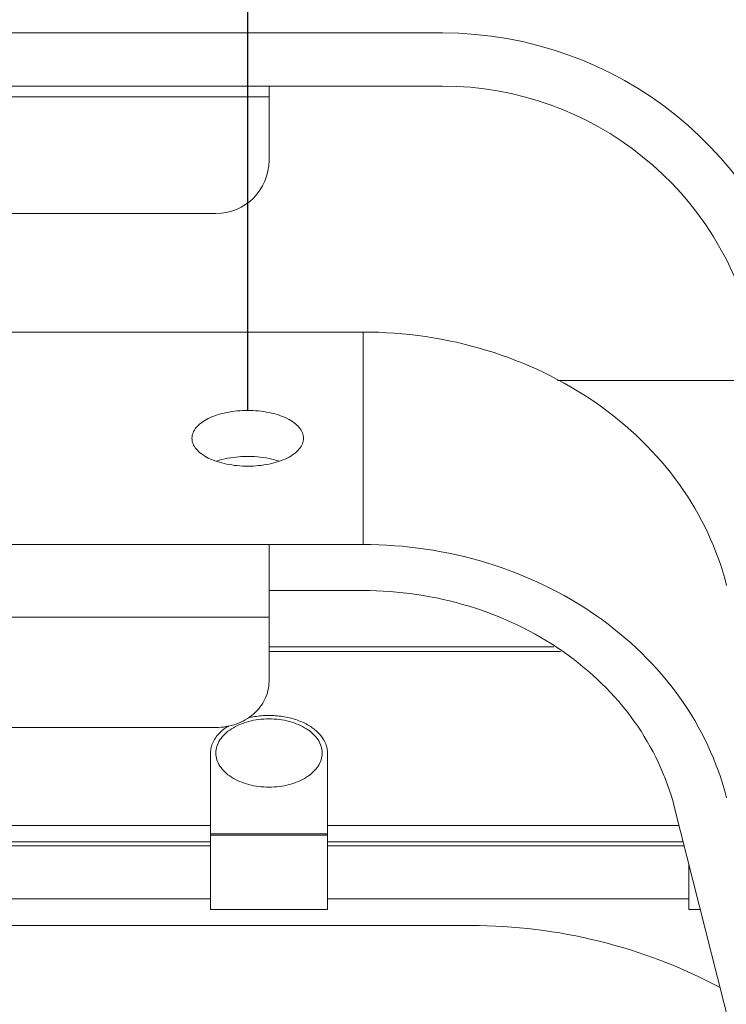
# Model space of a CAD drawing. Header units: millimetres. Extents: x 29170 to 33192, y 579 to 3108.
# Tile 16 of 256: x 29439 to 29506, y 921 to 1013. Entities that reach past the tile are written whole.
import ezdxf

# ---------------------------------------------------------------- set-up
doc = ezdxf.new("R2010")
doc.units = ezdxf.units.MM
doc.layers.add('细实线', color=7, linetype='Continuous', lineweight=13)
doc.dimstyles.new('ISO-25', dxfattribs={"dimtxt": 15, "dimasz": 14, "dimexe": 3.5, "dimexo": 0, "dimgap": 3.5, "dimtad": 1, "dimtxsty": 'Standard', "dimcen": 2.5, "dimadec": 0, "dimazin": 0, "dimtfac": 1, "dimtmove": 0, "dimatfit": 3, "dimfxl": 1, "dimarcsym": 0})

# ---------------------------------------------------------------- blocks, each defined once
blk = doc.blocks.new('*D52')
at = {"layer": 'Defpoints', "color": 0, "transparency": 16777216}
for p in [(29460.918, 1038.491), (29304.918, 976.443), (29460.918, 976.443)]:
    blk.add_point(p, dxfattribs=at)
at = {"layer": '细实线', "color": 0, "lineweight": -2, "transparency": 16777216}
for p, q in [((29304.918, 976.443), (29304.918, 1041.991)), ((29460.918, 976.443), (29460.918, 1041.991)), ((29318.918, 1038.491), (29446.918, 1038.491))]:
    blk.add_line(p, q, dxfattribs=at)
at = {"layer": '细实线', "color": 0, "transparency": 16777216}
for points in [[(29318.918, 1040.824), (29318.918, 1036.158), (29304.918, 1038.491)], [(29446.918, 1040.824), (29446.918, 1036.158), (29460.918, 1038.491)]]:
    blk.add_solid(points, dxfattribs=at)
at = {"layer": '细实线', "color": 0, "transparency": 16777216, "insert": (29382.918, 1049.491), "char_height": 15, "attachment_point": 5}
blk.add_mtext('156mm', dxfattribs=at)

msp = doc.modelspace()

# ---------------------------------------------------------------- linework, layer by layer
at = {"layer": '细实线'}
for p, q in [((29286.597, 1011.963), (29479.239, 1011.963)), ((29479.239, 1006.963), (29286.597, 1006.963)), ((29462.918, 1006.963), (29462.918, 999.963)), ((29462.918, 1005.963), (29302.918, 1005.963)), ((29307.918, 994.963), (29457.918, 994.963)), ((29393.168, 983.818), (29471.766, 983.818)), ((29471.766, 983.818), (29471.766, 963.818)), ((29509.438, 979.27), (29490.041, 979.27)), ((29294.07, 963.818), (29471.766, 963.818)), ((29462.918, 963.818), (29462.918, 950.926)), ((29471.766, 959.488), (29462.918, 959.488)), ((29302.918, 956.988), (29462.918, 956.988)), ((29489.724, 954.185), (29462.918, 954.185)), ((29490.352, 953.747), (29462.918, 953.747)), ((29307.918, 946.596), (29457.918, 946.596)), ((29457.418, 929.463), (29457.418, 944.198)), ((29468.418, 929.463), (29468.418, 944.198)), ((29520.432, 862.337), (29501.074, 939.054)), ((29407.918, 937.379), (29457.418, 937.379)), ((29468.418, 937.379), (29501.497, 937.379)), ((29468.418, 936.578), (29457.418, 936.578)), ((29468.418, 936.463), (29457.418, 936.463)), ((29407.918, 935.847), (29457.418, 935.847)), ((29457.418, 935.463), (29407.918, 935.463)), ((29468.418, 935.847), (29501.883, 935.847)), ((29501.98, 935.463), (29468.418, 935.463)), ((29502.418, 929.463), (29502.418, 933.728)), ((29457.418, 930.463), (29419.615, 930.463)), ((29502.418, 930.463), (29468.418, 930.463)), ((29468.418, 929.463), (29457.418, 929.463)), ((29503.494, 929.463), (29502.418, 929.463)), ((29481.918, 927.963), (29415.718, 927.963))]:
    msp.add_line(p, q, dxfattribs=at)
for centre, radius, start, end in [((29479.239, 976.963), 35, 12.26477, 90), ((29479.239, 976.963), 30, 12.26477, 90), ((29457.918, 999.963), 5, 270, 0), ((29460.918, 961.765), 10.348, 89.5982, 90.4018), ((29481.918, 877.963), 50, 62.05544, 90)]:
    msp.add_arc(centre, radius, start, end, dxfattribs=at)
for points, knots in [([(29505.959, 959.978), (29505.106, 963.359), (29501.958, 969.984), (29493.917, 977.718), (29483.475, 982.685), (29475.687, 983.818), (29471.766, 983.818)], [0, 0, 0, 0, 0.23445, 0.479743, 0.736359, 1, 1, 1, 1]), ([(29460.918, 976.443), (29460.245, 976.443), (29458.971, 976.324), (29457.495, 975.867), (29456.566, 975.316), (29456.066, 974.864), (29455.745, 974.361), (29455.668, 973.992), (29455.668, 973.818)], [0, 0, 0, 0, 0.318417, 0.601535, 0.722114, 0.826871, 0.917689, 1, 1, 1, 1]), ([(29466.168, 973.818), (29466.168, 973.992), (29466.091, 974.361), (29465.77, 974.864), (29465.27, 975.316), (29464.341, 975.867), (29462.865, 976.324), (29461.591, 976.443), (29460.918, 976.443)], [0, 0, 0, 0, 0.082311, 0.173129, 0.277886, 0.398465, 0.681583, 1, 1, 1, 1]), ([(29455.668, 973.818), (29455.668, 973.644), (29455.745, 973.276), (29456.066, 972.773), (29456.566, 972.32), (29457.495, 971.77), (29458.971, 971.313), (29460.245, 971.193), (29460.918, 971.193)], [0, 0, 0, 0, 0.082311, 0.173129, 0.277886, 0.398465, 0.681583, 1, 1, 1, 1]), ([(29460.918, 971.193), (29461.591, 971.193), (29462.865, 971.313), (29464.341, 971.77), (29465.27, 972.32), (29465.77, 972.773), (29466.091, 973.276), (29466.168, 973.644), (29466.168, 973.818)], [0, 0, 0, 0, 0.318417, 0.601535, 0.722114, 0.826871, 0.917689, 1, 1, 1, 1]), ([(29460.846, 972.113), (29460.593, 972.111), (29459.625, 972.069), (29458.659, 971.893), (29457.98, 971.664)], [0, 0, 0, 0, 0.26066, 1, 1, 1, 1]), ([(29463.856, 971.664), (29463.639, 971.737), (29462.706, 972.002), (29461.731, 972.108), (29460.991, 972.113)], [0, 0, 0, 0, 0.23597, 1, 1, 1, 1]), ([(29505.959, 939.978), (29505.106, 943.359), (29501.958, 949.984), (29493.917, 957.718), (29483.475, 962.685), (29475.687, 963.818), (29471.766, 963.818)], [0, 0, 0, 0, 0.23445, 0.479743, 0.736359, 1, 1, 1, 1]), ([(29471.766, 959.488), (29475.127, 959.488), (29481.802, 958.517), (29490.752, 954.259), (29497.645, 947.63), (29500.343, 941.952), (29501.074, 939.054)], [0, 0, 0, 0, 0.263641, 0.520257, 0.76555, 1, 1, 1, 1]), ([(29457.918, 946.596), (29458.565, 946.596), (29459.848, 946.812), (29461.504, 947.751), (29462.643, 949.186), (29462.918, 950.359), (29462.918, 950.926)], [0, 0, 0, 0, 0.266361, 0.523396, 0.766753, 1, 1, 1, 1]), ([(29462.918, 947.412), (29462.592, 947.412), (29461.947, 947.372), (29461.013, 947.192), (29460.149, 946.899), (29459.388, 946.504), (29458.759, 946.019), (29458.284, 945.46), (29457.987, 944.846), (29457.885, 944.198), (29457.987, 943.551), (29458.284, 942.936), (29458.759, 942.378), (29459.388, 941.893), (29460.149, 941.498), (29461.013, 941.205), (29461.947, 941.025), (29462.592, 940.984), (29462.918, 940.984)], [0, 0, 0, 0, 0.074987, 0.148302, 0.218427, 0.284148, 0.344745, 0.400187, 0.451335, 0.5, 0.548665, 0.599813, 0.655255, 0.715852, 0.781573, 0.851698, 0.925013, 1, 1, 1, 1]), ([(29460.92, 947.492), (29461.343, 947.598), (29462.216, 947.739), (29463.538, 947.745), (29464.826, 947.55), (29466.006, 947.165), (29467.015, 946.608), (29467.796, 945.907), (29468.223, 945.211), (29468.39, 944.632), (29468.418, 944.342), (29468.418, 944.198)], [0, 0, 0, 0, 0.142457, 0.287548, 0.430309, 0.566092, 0.691269, 0.804045, 0.905363, 0.953164, 1, 1, 1, 1]), ([(29462.918, 947.412), (29463.244, 947.412), (29463.889, 947.372), (29464.823, 947.192), (29465.687, 946.899), (29466.448, 946.504), (29467.077, 946.019), (29467.552, 945.46), (29467.849, 944.846), (29467.952, 944.198), (29467.849, 943.551), (29467.552, 942.936), (29467.077, 942.378), (29466.448, 941.893), (29465.687, 941.498), (29464.823, 941.205), (29463.889, 941.025), (29463.244, 940.984), (29462.918, 940.984)], [0, 0, 0, 0, 0.074987, 0.148302, 0.218427, 0.284148, 0.344745, 0.400187, 0.451335, 0.5, 0.548665, 0.599813, 0.655255, 0.715852, 0.781573, 0.851698, 0.925013, 1, 1, 1, 1]), ([(29457.418, 944.198), (29457.418, 944.373), (29457.46, 944.73), (29457.645, 945.248), (29457.946, 945.74), (29458.21, 946.033), (29458.356, 946.173)], [0, 0, 0, 0, 0.23409, 0.475197, 0.729162, 1, 1, 1, 1]), ([(29458.356, 946.173), (29458.414, 946.228), (29458.659, 946.449), (29458.93, 946.64), (29459.144, 946.77)], [0, 0, 0, 0, 0.241052, 1, 1, 1, 1])]:
    msp.add_open_spline(points, degree=3, knots=knots, dxfattribs=at)

# ---------------------------------------------------------------- dimensions: what is measured, and where the dimension line sits
dim = msp.add_linear_dim(base=(29460.918, 1038.491), p1=(29304.918, 976.443), p2=(29460.918, 976.443), text='<>mm', dimstyle='ISO-25', dxfattribs=at)
dim.commit()
dim.dimension.update_dxf_attribs({"geometry": '*D52', "text_midpoint": (29382.918, 1049.491)})

doc.saveas('drawing.dxf')
